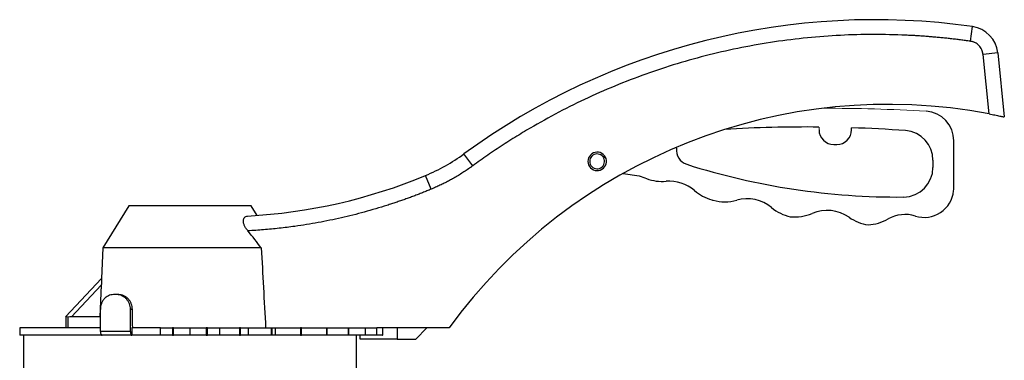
# Model space of a CAD drawing. Header units: millimetres. Extents: x 308 to 1563, y -438 to 687.
# Tile 5 of 9: x 339 to 605, y 261 to 353. Entities that reach past the tile are written whole.
import ezdxf

# ---------------------------------------------------------------- set-up
doc = ezdxf.new("R2010")
doc.units = ezdxf.units.MM

msp = doc.modelspace()

# ---------------------------------------------------------------- linework, layer by layer
at = {"color": 7, "linetype": 'Continuous', "lineweight": 25}
for p, q in [((595.8, 346.86), (596.36, 350.82)), ((603.2, 343.72), (599.22, 343.31)), ((600.87, 327.24), (599.22, 343.31)), ((603.2, 343.72), (604.97, 326.4)), ((563.72, 322.96), (563.72, 323.48)), ((591.35, 307.67), (591.35, 319.94)), ((516.41, 317.93), (516.45, 318.23)), ((558.92, 318.96), (559.72, 318.96)), ((461.36, 313.19), (459, 316.42)), ((585.7, 314.72), (585.7, 312.77)), ((450.16, 306.89), (448.63, 310.58)), ((501.98, 311.15), (506.34, 310.53)), ((368.49, 302.4), (361.47, 291)), ((401.49, 302.4), (368.49, 302.4)), ((403.1, 299.79), (401.49, 302.4)), ((361.47, 291), (361.09, 282.72)), ((404.25, 291), (361.47, 291)), ((361.09, 282.72), (361.09, 282.71)), ((361.09, 282.72), (361.09, 282.72)), ((361.04, 280.91), (353.01, 272.4)), ((361.04, 280.91), (360.66, 272.4)), ((365.21, 278.4), (364.31, 278.4)), ((365.73, 278.4), (365.21, 278.4)), ((360.79, 268.4), (360.79, 274.4)), ((368.91, 268.4), (368.91, 274.4)), ((369.43, 274.4), (368.91, 274.4)), ((369.43, 270.4), (369.43, 274.4)), ((351.46, 272.4), (351.46, 269.4)), ((352.06, 269.4), (352.06, 272.4)), ((360.79, 272.4), (352.5, 272.4)), ((338.99, 269.4), (338.99, 267.4)), ((360.79, 269.4), (338.99, 269.4)), ((377, 269.4), (369.26, 269.4)), ((369.26, 269.4), (369.26, 267.4)), ((377, 269.4), (380.29, 269.4)), ((377, 267.4), (377, 269.4)), ((380.58, 269.4), (380.29, 269.4)), ((380.29, 269.4), (380.29, 267.4)), ((380.58, 269.4), (384.99, 269.4)), ((380.58, 267.4), (380.58, 269.4)), ((384.99, 269.4), (389.39, 269.4)), ((384.99, 269.4), (384.99, 267.4)), ((389.69, 269.4), (389.39, 269.4)), ((389.39, 269.4), (389.39, 267.4)), ((389.69, 269.4), (392.98, 269.4)), ((389.69, 267.4), (389.69, 269.4)), ((392.98, 269.4), (398.37, 269.4)), ((392.98, 269.4), (392.98, 267.4)), ((398.66, 269.4), (398.37, 269.4)), ((398.37, 269.4), (398.37, 267.4)), ((398.66, 269.4), (400.72, 269.4)), ((398.66, 267.4), (398.66, 269.4)), ((400.72, 269.4), (406.94, 269.4)), ((400.72, 269.4), (400.72, 267.4)), ((407.2, 269.4), (407.99, 269.4)), ((407.99, 269.4), (414.84, 269.4)), ((407.99, 269.4), (407.99, 267.4)), ((415.08, 269.4), (414.84, 269.4)), ((414.84, 269.4), (414.84, 267.4)), ((415.08, 269.4), (421.83, 269.4)), ((415.08, 267.4), (415.08, 269.4)), ((422.04, 269.4), (427.7, 269.4)), ((427.87, 269.4), (432.28, 269.4)), ((432.41, 269.4), (435.42, 269.4)), ((454.99, 269.4), (435.46, 269.4)), ((437.03, 269.4), (437.03, 267.4)), ((440.93, 269.4), (440.93, 266.4)), ((445.99, 266.4), (449.01, 269.4)), ((361.27, 267.4), (338.99, 267.4)), ((339.99, 267.4), (339.99, 254.9)), ((368.91, 268.4), (360.79, 268.4)), ((377, 267.4), (369.26, 267.4)), ((380.29, 267.4), (377, 267.4)), ((380.29, 267.4), (380.58, 267.4)), ((384.99, 267.4), (380.58, 267.4)), ((389.39, 267.4), (384.99, 267.4)), ((389.39, 267.4), (389.69, 267.4)), ((392.98, 267.4), (389.69, 267.4)), ((398.37, 267.4), (392.98, 267.4)), ((398.37, 267.4), (398.66, 267.4)), ((400.72, 267.4), (398.66, 267.4)), ((406.94, 267.4), (400.72, 267.4)), ((407.99, 267.4), (407.2, 267.4)), ((414.84, 267.4), (407.99, 267.4)), ((414.84, 267.4), (415.08, 267.4)), ((421.83, 267.4), (415.08, 267.4)), ((427.7, 267.4), (422.04, 267.4)), ((432.28, 267.4), (427.87, 267.4)), ((429.99, 254.9), (429.99, 267.4)), ((430.99, 266.4), (430.99, 267.4)), ((440.93, 266.4), (430.99, 266.4)), ((435.42, 267.4), (432.41, 267.4)), ((437.03, 267.4), (435.5, 267.4)), ((437.03, 267.4), (437.05, 267.4)), ((440.93, 266.4), (445.99, 266.4))]:
    msp.add_line(p, q, dxfattribs=at)
at = {"color": 144, "linetype": 'Continuous', "lineweight": 18}
for p, q in [((554.92, 323.67), (554.92, 322.96)), ((496.98, 315.92), (496.58, 315.61)), ((497.18, 315.6), (496.74, 315.36)), ((496.98, 315.92), (497.18, 315.6)), ((361.09, 282.71), (351.36, 272.4)), ((351.36, 272.4), (352.5, 272.4)), ((407.2, 269.4), (406.94, 269.4)), ((406.94, 269.4), (406.94, 267.4)), ((407.2, 267.4), (407.2, 269.4)), ((422.04, 269.4), (421.83, 269.4)), ((421.83, 269.4), (421.83, 267.4)), ((422.04, 267.4), (422.04, 269.4)), ((427.87, 269.4), (427.7, 269.4)), ((427.7, 269.4), (427.7, 267.4)), ((427.87, 267.4), (427.87, 269.4)), ((432.41, 269.4), (432.28, 269.4)), ((432.28, 269.4), (432.28, 267.4)), ((432.41, 267.4), (432.41, 269.4)), ((435.5, 269.4), (435.42, 269.4)), ((435.42, 269.4), (435.42, 267.4)), ((435.5, 267.4), (435.5, 269.4)), ((437.05, 267.4), (437.05, 269.4)), ((406.94, 267.4), (407.2, 267.4)), ((421.83, 267.4), (422.04, 267.4)), ((427.7, 267.4), (427.87, 267.4)), ((432.28, 267.4), (432.41, 267.4)), ((435.42, 267.4), (435.5, 267.4))]:
    msp.add_line(p, q, dxfattribs=at)
at = {"color": 7, "linetype": 'Continuous', "lineweight": 25}
for centre, radius, start, end in [((569.98, 164.73), 187.95, 81.9315, 126.1917), ((595.24, 342.9), 8, 5.8554, 81.9315), ((573.53, 183.3), 146.51, 79.2461, 144.008), ((583.35, 319.94), 8, 0, 86.4895), ((551.32, -43.68), 367.37, 89.4398, 93.4058), ((558.92, 322.96), 4, 180, 270), ((559.72, 322.96), 4, 270, 0), ((551.32, -43.68), 367.37, 85.7901, 88.0658), ((577.7, 314.72), 8, 0, 85.7901), ((494.99, 314.4), 2.5, 37.3267, 28.7742), ((520.38, 317.42), 4, 172.725, 252.4142), ((429.47, 356.77), 50, 292.5325, 306.1917), ((494.99, 314.4), 2, 37.3267, 28.7742), ((576.31, 493.88), 189.11, 252.4142, 270.4419), ((577.7, 312.77), 8, 270.4419, 0), ((392.49, 445.91), 146.51, 273.1448, 292.5325), ((578.18, 493.88), 196.92, 248.6045, 249.2296), ((512.6, 320.98), 12, 249.2296, 274.7639), ((514.46, 298.64), 10.41, 49.0883, 94.7639), ((529.14, 315.58), 12, 229.0883, 254.6227), ((583.33, 307.27), 8, 252.6815, 354.2579), ((579.35, 307.67), 12, 354.2579, 0), ((578.18, 493.88), 196.92, 254.6227, 254.7349), ((529.49, 315.48), 12, 254.7349, 285.4646), ((535.47, 293.88), 10.42, 50.4264, 105.4646), ((549.75, 311.16), 12, 230.4264, 257.5254), ((557.1, 290.75), 10.42, 55.1466, 113.0039), ((548.34, 311.38), 12, 264.3446, 293.0039), ((569.91, 309.14), 12, 235.1466, 261.6522), ((567.64, 309.26), 12, 272.5171, 299.6574), ((578.18, 290.75), 9.3, 72.6815, 119.6574)]:
    msp.add_arc(centre, radius, start, end, dxfattribs=at)
at = {"color": 144, "linetype": 'Continuous', "lineweight": 18}
msp.add_arc((557.1, -107.95), 436.7, 86.4895, 90.1591, dxfattribs=at)
at = {"color": 7, "linetype": 'Continuous', "lineweight": 25}
for points, knots in [([(595.8, 346.86), (595.36, 346.92), (594.47, 347.05), (593.13, 347.22), (591.8, 347.39), (590.47, 347.54), (589.13, 347.68), (587.79, 347.82), (586.46, 347.94), (585.12, 348.06), (583.78, 348.17), (582.44, 348.26), (581.1, 348.35), (579.75, 348.42), (575.91, 348.61), (569.55, 348.75), (560.67, 348.52), (551.77, 347.85), (542.88, 346.75), (534.04, 345.21), (525.27, 343.24), (516.6, 340.85), (508.08, 338.03), (499.72, 334.81), (491.56, 331.21), (483.61, 327.23), (477.74, 323.92), (473.79, 321.53), (471.67, 320.21), (469.57, 318.87), (467.49, 317.49), (465.42, 316.09), (463.38, 314.65), (462.03, 313.68), (461.36, 313.19)], [0, 0, 0, 0, 0.009464, 0.018926, 0.028385, 0.037842, 0.047298, 0.056754, 0.066209, 0.075665, 0.085121, 0.094579, 0.104038, 0.1135, 0.122965, 0.185307, 0.247653, 0.310588, 0.373527, 0.436762, 0.5, 0.563235, 0.626474, 0.689409, 0.752347, 0.81469, 0.877036, 0.89461, 0.912176, 0.929737, 0.947297, 0.964859, 0.982425, 1, 1, 1, 1]), ([(599.22, 343.31), (599.21, 343.37), (599.2, 343.49), (599.16, 343.67), (599.12, 343.85), (599.08, 344.03), (599.02, 344.21), (598.96, 344.38), (598.82, 344.7), (598.57, 345.16), (598.13, 345.69), (597.62, 346.14), (597.14, 346.43), (596.73, 346.62), (596.43, 346.72), (596.12, 346.81), (595.91, 346.84), (595.8, 346.86)], [0, 0, 0, 0, 0.0348978, 0.0696143, 0.104223, 0.1387985, 0.1734153, 0.2081476, 0.2430693, 0.3714957, 0.5000213, 0.6284478, 0.7569735, 0.8179114, 0.8784624, 0.9390256, 1, 1, 1, 1]), ([(600.87, 327.24), (601.13, 327.19), (601.39, 327.14), (601.91, 327.04), (602.16, 326.99), (602.65, 326.89), (602.89, 326.84), (603.33, 326.75), (603.54, 326.7), (603.93, 326.62), (604.1, 326.59), (604.41, 326.52), (604.54, 326.49), (604.75, 326.44), (604.83, 326.43), (604.94, 326.4), (604.97, 326.4), (604.97, 326.4)], [0, 0, 0, 0, 0.125, 0.125, 0.25, 0.25, 0.375, 0.375, 0.5, 0.5, 0.625, 0.625, 0.75, 0.75, 0.875, 0.875, 1, 1, 1, 1]), ([(461.36, 313.19), (461.16, 313.05), (460.78, 312.77), (460.19, 312.36), (459.6, 311.95), (459.01, 311.56), (458.41, 311.17), (457.8, 310.79), (457.19, 310.42), (456.57, 310.06), (455.78, 309.61), (454.82, 309.08), (453.68, 308.49), (452.52, 307.93), (451.35, 307.39), (450.56, 307.06), (450.16, 306.89)], [0, 0, 0, 0, 0.0555973, 0.1111615, 0.1667024, 0.2222298, 0.2777532, 0.3332827, 0.3888278, 0.4443983, 0.500004, 0.6000533, 0.7000207, 0.7999629, 0.8999371, 1, 1, 1, 1]), ([(450.16, 306.89), (449.77, 306.73), (448.99, 306.4), (447.8, 305.93), (446.62, 305.47), (445.43, 305.02), (444.23, 304.57), (443.04, 304.14), (441.84, 303.72), (440.63, 303.31), (439.42, 302.9), (436.59, 301.99), (432.09, 300.66), (425.89, 299.11), (419.63, 297.82), (414.73, 297.03), (411.21, 296.56), (409.1, 296.32), (406.99, 296.1), (404.88, 295.91), (402.76, 295.75), (401.35, 295.66), (400.64, 295.62)], [0, 0, 0, 0, 0.024966, 0.049924, 0.074878, 0.099828, 0.124777, 0.149726, 0.174677, 0.199632, 0.224592, 0.249559, 0.374775, 0.500001, 0.625216, 0.750442, 0.792047, 0.833637, 0.875218, 0.916801, 0.958392, 1, 1, 1, 1]), ([(400.64, 295.62), (400.46, 295.84), (400.3, 296.07), (399.99, 296.53), (399.85, 296.78), (399.68, 297.14), (399.63, 297.26), (399.54, 297.5), (399.51, 297.62), (399.42, 297.96), (399.4, 298.18), (399.41, 298.59), (399.45, 298.76), (399.58, 299.07), (399.67, 299.2), (399.87, 299.4), (399.99, 299.48), (400.24, 299.58), (400.38, 299.61), (400.53, 299.62)], [0, 0, 0, 0, 0.125, 0.125, 0.25, 0.25, 0.3125, 0.3125, 0.375, 0.375, 0.5, 0.5, 0.625, 0.625, 0.75, 0.75, 0.875, 0.875, 1, 1, 1, 1]), ([(404.25, 291), (404.44, 287.45), (404.84, 280.25), (405.23, 273.05), (405.43, 269.4)], [0, 0, 0, 0, 0.493167, 1, 1, 1, 1]), ([(361.09, 282.71), (361.09, 282.71), (361.09, 282.63), (361.09, 282.39), (361.09, 282.23), (361.08, 281.88), (361.07, 281.69), (361.06, 281.31), (361.05, 281.11), (361.04, 280.91)], [0, 0, 0, 0, 0.25, 0.25, 0.5, 0.5, 0.75, 0.75, 1, 1, 1, 1]), ([(364.31, 278.4), (364.07, 278.4), (363.84, 278.37), (363.39, 278.27), (363.16, 278.2), (362.73, 278), (362.53, 277.87), (362.15, 277.59), (361.97, 277.42), (361.65, 277.05), (361.5, 276.85), (361.25, 276.41), (361.14, 276.18), (360.97, 275.7), (360.9, 275.45), (360.81, 274.93), (360.79, 274.67), (360.79, 274.4)], [0, 0, 0, 0, 0.125, 0.125, 0.25, 0.25, 0.375, 0.375, 0.5, 0.5, 0.625, 0.625, 0.75, 0.75, 0.875, 0.875, 1, 1, 1, 1]), ([(368.91, 274.4), (368.91, 274.67), (368.89, 274.92), (368.79, 275.44), (368.72, 275.69), (368.53, 276.17), (368.42, 276.4), (368.15, 276.84), (367.99, 277.05), (367.65, 277.41), (367.46, 277.58), (367.05, 277.87), (366.84, 278), (366.39, 278.2), (366.16, 278.27), (365.69, 278.37), (365.45, 278.4), (365.21, 278.4)], [0, 0, 0, 0, 0.125, 0.125, 0.25, 0.25, 0.375, 0.375, 0.5, 0.5, 0.625, 0.625, 0.75, 0.75, 0.875, 0.875, 1, 1, 1, 1]), ([(369.43, 274.4), (369.43, 274.67), (369.4, 274.92), (369.31, 275.44), (369.23, 275.69), (369.05, 276.17), (368.93, 276.4), (368.66, 276.84), (368.5, 277.05), (368.16, 277.41), (367.97, 277.58), (367.57, 277.87), (367.35, 278), (366.91, 278.2), (366.68, 278.27), (366.21, 278.37), (365.97, 278.4), (365.73, 278.4)], [0, 0, 0, 0, 0.125, 0.125, 0.25, 0.25, 0.375, 0.375, 0.5, 0.5, 0.625, 0.625, 0.75, 0.75, 0.875, 0.875, 1, 1, 1, 1]), ([(369.77, 269.4), (369.72, 269.4), (369.68, 269.43), (369.6, 269.53), (369.56, 269.6), (369.46, 269.88), (369.43, 270.14), (369.43, 270.4)], [0, 0, 0, 0, 0.25, 0.25, 0.5, 0.5, 1, 1, 1, 1]), ([(360.79, 268.4), (360.79, 268.27), (360.8, 268.14), (360.84, 267.9), (360.88, 267.79), (361.01, 267.51), (361.13, 267.4), (361.27, 267.4)], [0, 0, 0, 0, 0.25, 0.25, 0.5, 0.5, 1, 1, 1, 1]), ([(369.26, 267.4), (369.04, 267.4), (368.61, 267.4), (367.98, 267.4), (367.35, 267.4), (366.72, 267.4), (366.1, 267.4), (365.48, 267.4), (364.86, 267.4), (364.25, 267.4), (363.65, 267.4), (363.05, 267.4), (362.45, 267.4), (361.86, 267.4), (361.47, 267.4), (361.27, 267.4)], [0, 0, 0, 0, 0.077109, 0.154126, 0.231066, 0.307947, 0.384785, 0.461598, 0.538402, 0.615215, 0.692053, 0.768934, 0.845874, 0.922891, 1, 1, 1, 1]), ([(368.91, 268.4), (368.91, 268.27), (368.92, 268.14), (368.96, 267.9), (368.98, 267.79), (369.08, 267.51), (369.17, 267.4), (369.26, 267.4)], [0, 0, 0, 0, 0.25, 0.25, 0.5, 0.5, 1, 1, 1, 1])]:
    msp.add_open_spline(points, degree=3, knots=knots, dxfattribs=at)
msp.add_open_spline([(404.25, 291), (403.07, 292.56), (401.88, 294.11), (400.64, 295.62)], degree=3, dxfattribs=at)
at = {"color": 144, "linetype": 'Continuous', "lineweight": 18}
for points, knots in [([(361.62, 267.4), (360.25, 267.4), (357.23, 267.4), (353.08, 267.4), (349.18, 267.4), (345.91, 267.4), (343.29, 267.4), (341.41, 267.4), (340.21, 267.4), (340.06, 267.4), (339.99, 267.4)], [0, 0, 0, 0, 0.105156, 0.232991, 0.360826, 0.488661, 0.616496, 0.74433, 0.872165, 1, 1, 1, 1]), ([(376.83, 267.4), (375.66, 267.4), (372.94, 267.4), (370.37, 267.4), (368.91, 267.4)], [0, 0, 0, 0, 0.431261, 1, 1, 1, 1])]:
    msp.add_open_spline(points, degree=3, knots=knots, dxfattribs=at)

doc.saveas('drawing.dxf')
